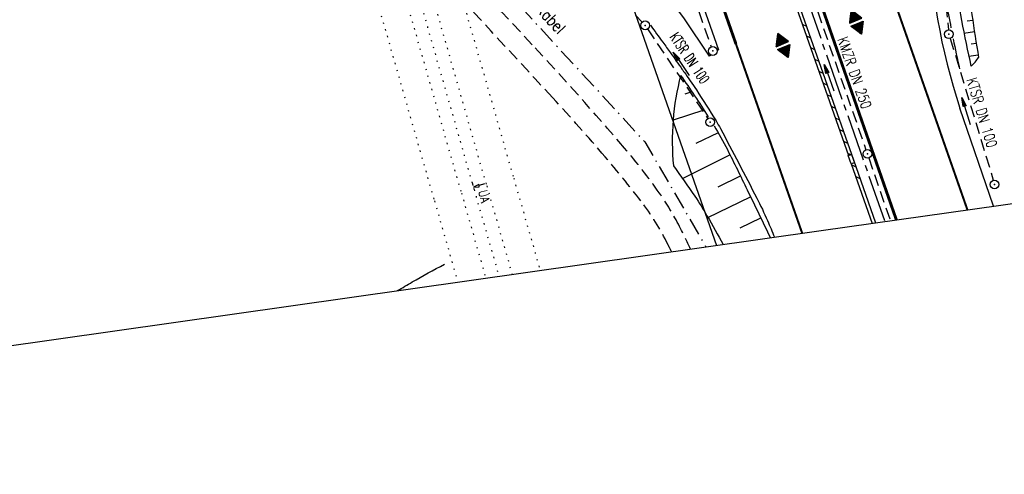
# Model space of a CAD drawing. Extents: x 446577 to 447216, y 443659 to 444842.
# Tile 3 of 177: x 446894 to 447062, y 443659 to 443737. Entities that reach past the tile are written whole.
import ezdxf
from ezdxf.enums import TextEntityAlignment as Align

# ---------------------------------------------------------------- set-up
doc = ezdxf.new("R2010")
doc.units = 0
doc.header["$LTSCALE"] = 2
doc.header["$MEASUREMENT"] = 0
for name, pattern in [('ACAD_ISO10W100W', [0.5, 0.25, -0.25]), ('ACHSE', [5.5, 4, -0.5, 0.5, -0.5]), ('AUSGEZOGEN', [0]), ('BAB-FM2', [2.6, 1.5, -0.5, 0.1, -0.5]), ('EINAUSFÄDELUNG', [3.5, 2.5, -1]), ('GESTRICH-X2', [1.5, 1, -0.5]), ('PUNKTX2_STR', [0.6, 0.1, -0.5])]:
    doc.linetypes.add(name, pattern=pattern)
doc.layers.get('0').update_dxf_attribs({"linetype": 'AUSGEZOGEN'})
for name, color, linetype in [('205-GRENZL-BAB', 7, 'AUSGEZOGEN'), ('ACHSETOP', 250, 'ACHSE'), ('BAB_FM', 5, 'BAB-FM2'), ('Bahnachse', 7, 'CONTINUOUS'), ('BOESCHG', 250, 'AUSGEZOGEN'), ('DB-Bahnachse', 7, 'CONTINUOUS'), ('DB-Gleisachsen', 7, 'CONTINUOUS'), ('DB-Ingenieurbauwerke', 15, 'CONTINUOUS'), ('EINAUSF', 250, 'EINAUSFÄDELUNG'), ('FBRTOP', 250, 'AUSGEZOGEN'), ('GEF', 1, 'AUSGEZOGEN'), ('Gleisachsen', 7, 'CONTINUOUS'), ('Ingenieurbauwerke', 15, 'CONTINUOUS'), ('KANAL', 7, 'GESTRICH-X2'), ('MULDE', 250, 'AUSGEZOGEN'), ('neu', 7, 'CONTINUOUS'), ('PFEIL', 7, 'CONTINUOUS'), ('Planeinteilung', 250, 'CONTINUOUS'), ('SCHLITZRINNE', 200, 'AUSGEZOGEN'), ('SCHSYMBOL', 200, 'AUSGEZOGEN'), ('STRASSE', 250, 'AUSGEZOGEN'), ('TEXTO', 4, 'CONTINUOUS'), ('WEG', 250, 'GESTRICH-X2')]:
    doc.layers.add(name, color=color, linetype=linetype)
doc.styles.add('12', font='arial.ttf', dxfattribs={"width": 0.8, "height": 1})
doc.styles.add('ROMANS', font='romans.shx', dxfattribs={"width": 0.8})

# ---------------------------------------------------------------- blocks, each defined once
blk = doc.blocks.new('GST')
at = {"color": 0}
blk.add_circle((0, 0), 0.75, dxfattribs=at)
blk.add_point((0, 0), dxfattribs=at)
blk = doc.blocks.new('10')
blk.add_blockref('GST', (0, 0))
blk = doc.blocks.new('*X31')
at = {"color": 0}
for p, q in [((377.72, 182.07), (378.03, 182.38)), ((377.73, 182.09), (378.02, 182.38)), ((377.74, 182.11), (378.02, 182.39)), ((377.75, 182.13), (378.02, 182.39)), ((377.76, 182.15), (378.01, 182.4)), ((377.78, 182.17), (378.01, 182.41)), ((377.79, 182.19), (378.01, 182.41)), ((377.8, 182.21), (378, 182.42)), ((377.81, 182.24), (378, 182.42)), ((377.82, 182.26), (378, 182.43)), ((377.84, 182.28), (377.99, 182.43)), ((377.85, 182.3), (377.99, 182.44)), ((377.86, 182.32), (377.99, 182.44)), ((377.87, 182.34), (377.98, 182.45)), ((377.89, 182.36), (377.98, 182.46)), ((377.9, 182.38), (377.98, 182.46)), ((377.91, 182.4), (377.97, 182.47)), ((377.92, 182.42), (377.97, 182.47)), ((377.93, 182.44), (377.97, 182.48)), ((377.95, 182.47), (377.96, 182.48)), ((377.11, 181.02), (378.19, 182.1)), ((377.11, 180.99), (378.2, 182.08)), ((377.12, 181.04), (378.18, 182.1)), ((377.12, 180.99), (378.2, 182.08)), ((377.12, 180.99), (378.2, 182.07)), ((377.13, 180.99), (378.21, 182.06)), ((377.14, 181.06), (378.18, 182.11)), ((377.14, 180.99), (378.21, 182.06)), ((377.15, 181.09), (378.18, 182.11)), ((377.15, 180.99), (378.21, 182.05)), ((377.16, 181.11), (378.17, 182.12)), ((377.16, 180.99), (378.22, 182.05)), ((377.17, 181.13), (378.17, 182.13)), ((377.17, 180.99), (378.22, 182.04)), ((377.18, 181.15), (378.17, 182.13)), ((377.18, 180.99), (378.22, 182.04)), ((377.19, 180.99), (378.23, 182.03)), ((377.2, 181.17), (378.16, 182.14)), ((377.2, 180.99), (378.23, 182.02)), ((377.2, 180.99), (378.23, 182.02)), ((377.21, 181.19), (378.16, 182.14)), ((377.21, 180.99), (378.24, 182.01)), ((377.22, 181.21), (378.16, 182.15)), ((377.22, 180.99), (378.24, 182.01)), ((377.23, 181.23), (378.15, 182.15)), ((377.23, 180.99), (378.24, 182)), ((377.24, 180.99), (378.25, 182)), ((377.25, 181.25), (378.15, 182.16)), ((377.25, 180.99), (378.25, 181.99)), ((377.26, 181.27), (378.15, 182.16)), ((377.26, 180.99), (378.25, 181.99)), ((377.27, 181.29), (378.14, 182.17)), ((377.27, 180.99), (378.25, 181.98)), ((377.27, 180.99), (378.26, 181.97)), ((377.28, 181.32), (378.14, 182.18)), ((377.28, 180.99), (378.26, 181.97)), ((377.29, 181.34), (378.14, 182.18)), ((377.29, 180.99), (378.26, 181.96)), ((377.3, 180.99), (378.27, 181.96)), ((377.31, 181.36), (378.14, 182.19)), ((377.31, 180.99), (378.27, 181.95)), ((377.32, 181.38), (378.13, 182.19)), ((377.32, 180.99), (378.27, 181.95)), ((377.33, 181.4), (378.13, 182.2)), ((377.33, 180.99), (378.28, 181.94)), ((377.34, 181.42), (378.13, 182.2)), ((377.34, 180.99), (378.28, 181.93)), ((377.35, 181.44), (378.12, 182.21)), ((377.35, 180.99), (378.28, 181.93)), ((377.35, 180.99), (378.29, 181.92)), ((377.36, 180.99), (378.29, 181.92)), ((377.37, 181.46), (378.12, 182.22)), ((377.37, 180.99), (378.29, 181.91)), ((377.38, 181.48), (378.12, 182.22)), ((377.38, 180.99), (378.3, 181.91)), ((377.39, 181.5), (378.11, 182.23)), ((377.39, 180.99), (378.3, 181.9)), ((377.4, 181.52), (378.11, 182.23)), ((377.4, 180.99), (378.3, 181.9)), ((377.41, 181.55), (378.11, 182.24)), ((377.41, 180.99), (378.31, 181.89)), ((377.42, 180.99), (378.31, 181.88)), ((377.43, 181.57), (378.1, 182.24)), ((377.43, 180.99), (378.31, 181.88)), ((377.43, 180.99), (378.32, 181.87)), ((377.44, 181.59), (378.1, 182.25)), ((377.44, 180.99), (378.32, 181.87)), ((377.45, 181.61), (378.1, 182.25)), ((377.45, 180.99), (378.32, 181.86)), ((377.46, 181.63), (378.09, 182.26)), ((377.46, 180.99), (378.33, 181.86)), ((377.47, 181.65), (378.09, 182.27)), ((377.47, 180.99), (378.33, 181.85)), ((377.48, 180.99), (378.33, 181.85)), ((377.49, 181.67), (378.09, 182.27)), ((377.49, 180.99), (378.34, 181.84)), ((377.5, 181.69), (378.08, 182.28)), ((377.5, 180.99), (378.34, 181.83)), ((377.5, 180.99), (378.34, 181.83)), ((377.51, 181.71), (378.08, 182.28)), ((377.51, 180.99), (378.35, 181.82)), ((377.52, 181.73), (378.08, 182.29)), ((377.52, 180.99), (378.35, 181.82)), ((377.53, 181.75), (378.07, 182.29)), ((377.53, 180.99), (378.35, 181.81)), ((377.54, 180.99), (378.36, 181.81)), ((377.55, 181.78), (378.07, 182.3)), ((377.55, 180.99), (378.36, 181.8)), ((377.56, 181.8), (378.07, 182.3)), ((377.56, 180.99), (378.36, 181.79)), ((377.57, 181.82), (378.06, 182.31)), ((377.57, 180.99), (378.36, 181.79)), ((377.58, 181.84), (378.06, 182.32)), ((377.58, 180.99), (378.37, 181.78)), ((377.58, 180.99), (378.37, 181.78)), ((377.59, 180.99), (378.37, 181.77)), ((377.6, 181.86), (378.06, 182.32)), ((377.6, 180.99), (378.38, 181.77)), ((377.61, 181.88), (378.05, 182.33)), ((377.61, 180.99), (378.38, 181.76)), ((377.62, 181.9), (378.05, 182.33)), ((377.62, 180.99), (378.38, 181.76)), ((377.63, 181.92), (378.05, 182.34)), ((377.63, 180.99), (378.39, 181.75)), ((377.64, 181.94), (378.04, 182.34)), ((377.64, 180.99), (378.39, 181.74)), ((377.65, 180.99), (378.39, 181.74)), ((377.65, 180.99), (378.4, 181.73)), ((377.66, 181.96), (378.04, 182.35)), ((377.66, 180.99), (378.4, 181.73)), ((377.67, 181.98), (378.04, 182.36)), ((377.67, 180.99), (378.4, 181.72)), ((377.68, 182.01), (378.03, 182.36)), ((377.68, 180.99), (378.41, 181.72)), ((377.69, 182.03), (378.03, 182.37)), ((377.69, 180.99), (378.41, 181.71)), ((377.7, 182.05), (378.03, 182.37)), ((377.7, 180.99), (378.41, 181.71)), ((377.71, 180.99), (378.42, 181.7)), ((377.72, 180.99), (378.42, 181.69)), ((377.73, 180.99), (378.42, 181.69)), ((377.73, 180.99), (378.43, 181.68)), ((377.74, 180.99), (378.43, 181.68)), ((377.75, 180.99), (378.43, 181.67)), ((377.76, 180.99), (378.44, 181.67)), ((377.77, 180.99), (378.44, 181.66)), ((377.78, 180.99), (378.44, 181.65)), ((377.79, 180.99), (378.45, 181.65)), ((377.8, 180.99), (378.45, 181.64)), ((377.81, 180.99), (378.45, 181.64)), ((377.81, 180.99), (378.46, 181.63)), ((377.82, 180.99), (378.46, 181.63)), ((377.83, 180.99), (378.46, 181.62)), ((377.84, 180.99), (378.47, 181.62)), ((377.85, 180.99), (378.47, 181.61)), ((377.86, 180.99), (378.47, 181.6)), ((377.87, 180.99), (378.47, 181.6)), ((377.88, 180.99), (378.48, 181.59)), ((377.88, 180.99), (378.48, 181.59)), ((377.89, 180.99), (378.48, 181.58)), ((377.9, 180.99), (378.49, 181.58)), ((377.91, 180.99), (378.49, 181.57)), ((377.92, 180.99), (378.49, 181.57)), ((377.93, 180.99), (378.5, 181.56)), ((377.94, 180.99), (378.5, 181.55)), ((377.95, 180.99), (378.5, 181.55)), ((377.96, 180.99), (378.51, 181.54)), ((377.96, 180.99), (378.51, 181.54)), ((377.97, 180.99), (378.51, 181.53)), ((377.98, 180.99), (378.52, 181.53)), ((377.99, 180.99), (378.52, 181.52)), ((378, 180.99), (378.52, 181.51)), ((378.01, 180.99), (378.53, 181.51)), ((378.02, 180.99), (378.53, 181.5)), ((378.03, 180.99), (378.53, 181.5)), ((378.03, 180.99), (378.54, 181.49)), ((378.04, 180.99), (378.54, 181.49)), ((378.05, 180.99), (378.54, 181.48)), ((378.06, 180.99), (378.55, 181.48)), ((378.07, 180.99), (378.55, 181.47)), ((378.08, 180.99), (378.55, 181.46)), ((378.09, 180.99), (378.56, 181.46)), ((378.1, 180.99), (378.56, 181.45)), ((378.11, 180.99), (378.56, 181.45)), ((378.11, 180.99), (378.57, 181.44)), ((378.12, 180.99), (378.57, 181.44)), ((378.13, 180.99), (378.57, 181.43)), ((378.14, 180.99), (378.58, 181.42)), ((378.15, 180.99), (378.58, 181.42)), ((378.16, 180.99), (378.58, 181.41)), ((378.17, 180.99), (378.58, 181.41)), ((378.18, 180.99), (378.59, 181.4)), ((378.19, 180.99), (378.59, 181.4)), ((378.19, 180.99), (378.59, 181.39)), ((378.2, 180.99), (378.6, 181.39)), ((378.21, 180.99), (378.6, 181.38)), ((378.22, 180.99), (378.6, 181.37)), ((378.23, 180.99), (378.61, 181.37)), ((378.24, 180.99), (378.61, 181.36)), ((378.25, 180.99), (378.61, 181.36)), ((378.26, 180.99), (378.62, 181.35)), ((378.26, 180.99), (378.62, 181.35)), ((378.27, 180.99), (378.62, 181.34)), ((378.28, 180.99), (378.63, 181.34)), ((378.29, 180.99), (378.63, 181.33)), ((378.3, 180.99), (378.63, 181.32)), ((378.31, 180.99), (378.64, 181.32)), ((378.32, 180.99), (378.64, 181.31)), ((378.33, 180.99), (378.64, 181.31)), ((378.34, 180.99), (378.65, 181.3)), ((378.34, 180.99), (378.65, 181.3)), ((378.35, 180.99), (378.65, 181.29)), ((378.36, 180.99), (378.66, 181.28)), ((378.37, 180.99), (378.66, 181.28)), ((378.38, 180.99), (378.66, 181.27)), ((378.39, 180.99), (378.67, 181.27)), ((378.4, 180.99), (378.67, 181.26)), ((378.41, 180.99), (378.67, 181.26)), ((378.42, 180.99), (378.68, 181.25)), ((378.42, 180.99), (378.68, 181.25)), ((378.43, 180.99), (378.68, 181.24)), ((378.44, 180.99), (378.69, 181.23)), ((378.45, 180.99), (378.69, 181.23)), ((378.46, 180.99), (378.69, 181.22)), ((378.47, 180.99), (378.69, 181.22)), ((378.48, 180.99), (378.7, 181.21)), ((378.49, 180.99), (378.7, 181.21)), ((378.49, 180.99), (378.7, 181.2)), ((378.5, 180.99), (378.71, 181.2)), ((378.51, 180.99), (378.71, 181.19)), ((378.52, 180.99), (378.71, 181.18)), ((378.53, 180.99), (378.72, 181.18)), ((378.54, 180.99), (378.72, 181.17)), ((378.55, 180.99), (378.72, 181.17)), ((378.56, 180.99), (378.73, 181.16)), ((378.57, 180.99), (378.73, 181.16)), ((378.57, 180.99), (378.73, 181.15)), ((378.58, 180.99), (378.74, 181.14)), ((378.59, 180.99), (378.74, 181.14)), ((378.6, 180.99), (378.74, 181.13)), ((378.61, 180.99), (378.75, 181.13)), ((378.62, 180.99), (378.75, 181.12)), ((378.63, 180.99), (378.75, 181.12)), ((378.64, 180.99), (378.76, 181.11)), ((378.64, 180.99), (378.76, 181.11)), ((378.65, 180.99), (378.76, 181.1)), ((378.66, 180.99), (378.77, 181.09)), ((378.67, 180.99), (378.77, 181.09)), ((377.1, 180.56), (377.12, 180.58)), ((377.1, 180.57), (377.11, 180.58)), ((377.11, 180.55), (377.14, 180.58)), ((377.11, 180.55), (377.13, 180.58)), ((377.11, 180.56), (377.13, 180.58)), ((377.12, 180.53), (377.17, 180.58)), ((377.12, 180.53), (377.16, 180.58)), ((377.12, 180.54), (377.15, 180.58)), ((377.13, 180.51), (377.21, 180.58)), ((377.13, 180.51), (377.2, 180.58)), ((377.13, 180.52), (377.19, 180.58)), ((377.13, 180.52), (377.18, 180.58)), ((377.14, 180.49), (377.23, 180.58)), ((377.14, 180.49), (377.22, 180.58)), ((377.14, 180.5), (377.21, 180.58)), ((377.15, 180.47), (377.26, 180.58)), ((377.15, 180.48), (377.25, 180.58)), ((377.15, 180.48), (377.24, 180.58)), ((377.16, 180.46), (377.29, 180.58)), ((377.16, 180.46), (377.28, 180.58)), ((377.16, 180.47), (377.27, 180.58)), ((377.17, 180.44), (377.31, 180.58)), ((377.17, 180.44), (377.3, 180.58)), ((377.17, 180.45), (377.29, 180.58)), ((377.18, 180.42), (377.34, 180.58)), ((377.18, 180.43), (377.33, 180.58)), ((377.18, 180.43), (377.32, 180.58)), ((377.19, 180.41), (377.36, 180.58)), ((377.19, 180.41), (377.36, 180.58)), ((377.19, 180.42), (377.35, 180.58)), ((377.2, 180.39), (377.39, 180.58)), ((377.2, 180.39), (377.38, 180.58)), ((377.2, 180.4), (377.37, 180.58)), ((377.21, 180.37), (377.42, 180.58)), ((377.21, 180.38), (377.41, 180.58)), ((377.21, 180.38), (377.4, 180.58)), ((377.22, 180.35), (377.44, 180.58)), ((377.22, 180.36), (377.44, 180.58)), ((377.22, 180.37), (377.43, 180.58)), ((377.23, 180.34), (377.47, 180.58)), ((377.23, 180.34), (377.46, 180.58)), ((377.23, 180.35), (377.45, 180.58)), ((377.24, 180.32), (377.51, 180.58)), ((377.24, 180.32), (377.5, 180.58)), ((377.24, 180.33), (377.49, 180.58)), ((377.24, 180.33), (377.48, 180.58)), ((377.25, 180.3), (377.53, 180.58)), ((377.25, 180.3), (377.52, 180.58)), ((377.25, 180.31), (377.51, 180.58)), ((377.26, 180.28), (377.56, 180.58)), ((377.26, 180.29), (377.55, 180.58)), ((377.26, 180.29), (377.54, 180.58)), ((377.27, 180.27), (377.59, 180.58)), ((377.27, 180.27), (377.58, 180.58)), ((377.27, 180.28), (377.57, 180.58)), ((377.28, 180.25), (377.61, 180.58)), ((377.28, 180.25), (377.6, 180.58)), ((377.28, 180.26), (377.59, 180.58)), ((377.29, 180.23), (377.64, 180.58)), ((377.29, 180.24), (377.63, 180.58)), ((377.29, 180.24), (377.62, 180.58)), ((377.3, 180.21), (377.67, 180.58)), ((377.3, 180.22), (377.66, 180.58)), ((377.3, 180.23), (377.65, 180.58)), ((377.31, 180.2), (377.69, 180.58)), ((377.31, 180.2), (377.68, 180.58)), ((377.31, 180.21), (377.67, 180.58)), ((377.32, 180.18), (377.72, 180.58)), ((377.32, 180.19), (377.71, 180.58)), ((377.32, 180.19), (377.7, 180.58)), ((377.33, 180.16), (377.74, 180.58)), ((377.33, 180.17), (377.74, 180.58)), ((377.33, 180.18), (377.73, 180.58)), ((377.34, 180.16), (377.75, 180.58)), ((377.34, 180.15), (377.76, 180.58)), ((377.34, 180.15), (377.77, 180.58)), ((377.35, 180.14), (377.78, 180.58)), ((377.35, 180.14), (377.79, 180.58)), ((377.35, 180.13), (377.8, 180.58)), ((377.35, 180.12), (377.81, 180.58)), ((377.36, 180.12), (377.82, 180.58)), ((377.36, 180.11), (377.82, 180.58)), ((377.36, 180.11), (377.83, 180.58)), ((377.37, 180.1), (377.84, 180.58)), ((377.37, 180.1), (377.85, 180.58)), ((377.37, 180.09), (377.86, 180.58)), ((377.38, 180.09), (377.87, 180.58)), ((377.38, 180.08), (377.88, 180.58)), ((377.38, 180.07), (377.89, 180.58)), ((377.39, 180.07), (377.89, 180.58)), ((377.39, 180.06), (377.9, 180.58)), ((377.39, 180.06), (377.91, 180.58)), ((377.4, 180.05), (377.92, 180.58)), ((377.4, 180.05), (377.93, 180.58)), ((377.4, 180.04), (377.94, 180.58)), ((377.41, 180.04), (377.95, 180.58)), ((377.41, 180.03), (377.96, 180.58)), ((377.41, 180.02), (377.97, 180.58)), ((377.42, 180.02), (377.97, 180.58)), ((377.42, 180.01), (377.98, 180.58)), ((377.42, 180.01), (377.99, 180.58)), ((377.43, 180), (378, 180.58)), ((377.43, 180), (378.01, 180.58)), ((377.43, 179.99), (378.02, 180.58)), ((377.44, 179.98), (378.03, 180.58)), ((377.44, 179.98), (378.04, 180.58)), ((377.44, 179.97), (378.05, 180.58)), ((377.45, 179.97), (378.05, 180.58)), ((377.45, 179.96), (378.06, 180.58)), ((377.45, 179.96), (378.07, 180.58)), ((377.46, 179.95), (378.08, 180.58)), ((377.46, 179.95), (378.09, 180.58)), ((377.46, 179.94), (378.1, 180.58)), ((377.46, 179.93), (378.11, 180.58)), ((377.47, 179.93), (378.12, 180.58)), ((377.47, 179.92), (378.12, 180.58)), ((377.47, 179.92), (378.13, 180.58)), ((377.48, 179.91), (378.14, 180.58)), ((377.48, 179.91), (378.15, 180.58)), ((377.48, 179.9), (378.16, 180.58)), ((377.49, 179.9), (378.17, 180.58)), ((377.49, 179.89), (378.18, 180.58)), ((377.49, 179.88), (378.19, 180.58)), ((377.5, 179.88), (378.2, 180.58)), ((377.5, 179.87), (378.2, 180.58)), ((377.5, 179.87), (378.21, 180.58)), ((377.51, 179.86), (378.22, 180.58)), ((377.51, 179.86), (378.23, 180.58)), ((377.51, 179.85), (378.24, 180.58)), ((377.52, 179.84), (378.25, 180.58)), ((377.52, 179.84), (378.26, 180.58)), ((377.52, 179.83), (378.27, 180.58)), ((377.53, 179.83), (378.28, 180.58)), ((377.53, 179.82), (378.28, 180.58)), ((377.53, 179.82), (378.29, 180.58)), ((377.54, 179.81), (378.3, 180.58)), ((377.54, 179.81), (378.31, 180.58)), ((377.54, 179.8), (378.32, 180.58)), ((377.55, 179.79), (378.33, 180.58)), ((377.55, 179.79), (378.34, 180.58)), ((377.55, 179.78), (378.35, 180.58)), ((377.56, 179.78), (378.35, 180.58)), ((377.56, 179.77), (378.36, 180.58)), ((377.56, 179.77), (378.37, 180.58)), ((377.57, 179.76), (378.38, 180.58)), ((377.57, 179.76), (378.39, 180.58)), ((377.57, 179.75), (378.4, 180.58)), ((377.57, 179.74), (378.41, 180.58)), ((377.58, 179.74), (378.42, 180.58)), ((377.58, 179.73), (378.43, 180.58)), ((377.58, 179.73), (378.43, 180.58)), ((377.59, 179.72), (378.44, 180.58)), ((377.59, 179.72), (378.45, 180.58)), ((377.59, 179.71), (378.46, 180.58)), ((377.6, 179.7), (378.47, 180.58)), ((377.6, 179.7), (378.48, 180.58)), ((377.6, 179.69), (378.49, 180.58)), ((377.61, 179.69), (378.5, 180.58)), ((377.61, 179.68), (378.5, 180.58)), ((377.61, 179.68), (378.51, 180.58)), ((377.62, 179.67), (378.52, 180.58)), ((377.62, 179.67), (378.53, 180.58)), ((377.62, 179.66), (378.54, 180.58)), ((377.63, 179.65), (378.55, 180.58)), ((377.63, 179.65), (378.56, 180.58)), ((377.63, 179.64), (378.57, 180.58)), ((377.64, 179.64), (378.58, 180.58)), ((377.64, 179.63), (378.58, 180.58)), ((377.64, 179.63), (378.59, 180.58)), ((377.65, 179.62), (378.6, 180.58)), ((377.65, 179.62), (378.61, 180.58)), ((377.65, 179.61), (378.62, 180.58)), ((377.66, 179.6), (378.63, 180.58)), ((377.66, 179.6), (378.64, 180.58)), ((377.66, 179.59), (378.65, 180.58)), ((377.67, 179.59), (378.66, 180.58)), ((377.67, 179.58), (378.66, 180.58)), ((377.67, 179.58), (378.67, 180.58)), ((377.68, 179.57), (378.68, 180.58)), ((377.68, 179.56), (378.69, 180.58)), ((377.68, 179.56), (378.7, 180.58)), ((377.68, 179.55), (378.71, 180.58)), ((377.69, 179.55), (378.72, 180.58)), ((377.69, 179.54), (378.73, 180.58)), ((377.69, 179.54), (378.73, 180.58)), ((377.7, 179.53), (378.74, 180.58)), ((377.7, 179.53), (378.75, 180.58)), ((377.7, 179.52), (378.76, 180.58)), ((377.71, 179.51), (378.77, 180.58)), ((377.71, 179.51), (378.78, 180.58)), ((377.71, 179.5), (378.79, 180.58)), ((377.72, 179.5), (378.8, 180.58)), ((377.72, 179.49), (378.81, 180.58)), ((377.72, 179.49), (378.81, 180.58)), ((377.73, 179.47), (378.81, 180.54)), ((377.74, 179.46), (378.79, 180.52)), ((377.74, 179.46), (378.78, 180.5)), ((377.74, 179.45), (378.77, 180.48)), ((377.75, 179.45), (378.76, 180.46)), ((377.75, 179.44), (378.75, 180.44)), ((377.75, 179.44), (378.73, 180.42)), ((377.76, 179.43), (378.72, 180.4)), ((377.76, 179.42), (378.71, 180.37)), ((377.76, 179.42), (378.7, 180.35)), ((377.77, 179.41), (378.68, 180.33)), ((377.77, 179.41), (378.67, 180.31)), ((377.77, 179.4), (378.66, 180.29)), ((377.78, 179.4), (378.65, 180.27)), ((377.78, 179.39), (378.64, 180.25)), ((377.78, 179.39), (378.62, 180.23)), ((377.79, 179.38), (378.61, 180.21)), ((377.79, 179.37), (378.6, 180.19)), ((377.79, 179.37), (378.59, 180.17)), ((377.79, 179.36), (378.58, 180.14)), ((377.8, 179.36), (378.56, 180.12)), ((377.8, 179.35), (378.55, 180.1)), ((377.8, 179.35), (378.54, 180.08)), ((377.81, 179.34), (378.53, 180.06)), ((377.81, 179.33), (378.52, 180.04)), ((377.81, 179.33), (378.5, 180.02)), ((377.82, 179.32), (378.49, 180)), ((377.82, 179.32), (378.48, 179.98)), ((377.82, 179.31), (378.47, 179.96)), ((377.83, 179.31), (378.46, 179.94)), ((377.83, 179.3), (378.44, 179.91)), ((377.83, 179.3), (378.43, 179.89)), ((377.84, 179.29), (378.42, 179.87)), ((377.84, 179.28), (378.41, 179.85)), ((377.84, 179.28), (378.4, 179.83)), ((377.85, 179.27), (378.38, 179.81)), ((378.68, 180.99), (378.77, 181.08)), ((378.69, 180.99), (378.78, 181.08)), ((378.7, 180.99), (378.78, 181.07)), ((378.71, 180.99), (378.78, 181.07)), ((378.72, 180.99), (378.79, 181.06)), ((378.72, 180.99), (378.79, 181.06)), ((378.73, 180.99), (378.79, 181.05)), ((378.74, 180.99), (378.8, 181.04)), ((378.75, 180.99), (378.8, 181.04)), ((378.76, 180.99), (378.8, 181.03)), ((378.77, 180.99), (378.8, 181.03)), ((378.78, 180.99), (378.81, 181.02)), ((378.79, 180.99), (378.81, 181.02)), ((378.8, 180.99), (378.81, 181.01)), ((378.8, 180.99), (378.82, 181)), ((378.81, 180.99), (378.82, 181)), ((377.85, 179.27), (378.37, 179.79)), ((377.85, 179.26), (378.36, 179.77)), ((377.86, 179.26), (378.35, 179.75)), ((377.86, 179.25), (378.33, 179.73)), ((377.86, 179.25), (378.32, 179.71)), ((377.87, 179.24), (378.31, 179.68)), ((377.87, 179.23), (378.3, 179.66)), ((377.87, 179.23), (378.29, 179.64)), ((377.88, 179.22), (378.27, 179.62)), ((377.88, 179.22), (378.26, 179.6)), ((377.88, 179.21), (378.25, 179.58)), ((377.89, 179.21), (378.24, 179.56)), ((377.89, 179.2), (378.23, 179.54)), ((377.89, 179.19), (378.21, 179.52)), ((377.89, 179.19), (378.2, 179.5)), ((377.9, 179.18), (378.19, 179.48)), ((377.9, 179.18), (378.18, 179.45)), ((377.9, 179.17), (378.17, 179.43)), ((377.91, 179.17), (378.15, 179.41)), ((377.91, 179.16), (378.14, 179.39)), ((377.91, 179.16), (378.13, 179.37)), ((377.92, 179.15), (378.12, 179.35)), ((377.92, 179.14), (378.11, 179.33)), ((377.92, 179.14), (378.09, 179.31)), ((377.93, 179.13), (378.08, 179.29)), ((377.93, 179.13), (378.07, 179.27)), ((377.93, 179.12), (378.06, 179.25)), ((377.94, 179.12), (378.04, 179.22)), ((377.94, 179.11), (378.03, 179.2)), ((377.94, 179.11), (378.02, 179.18)), ((377.95, 179.1), (378.01, 179.16)), ((377.95, 179.09), (378, 179.14)), ((377.95, 179.09), (377.98, 179.12)), ((377.96, 179.08), (377.97, 179.1))]:
    blk.add_line(p, q, dxfattribs=at)
blk = doc.blocks.new('HOCHP')
for points in [[(-0.01, 2.24), (-1.15, 0.27), (1.12, 0.27)], [(-0.01, -2.24), (-1.15, -0.27), (1.12, -0.27)]]:
    blk.add_lwpolyline(points, close=True)
at = {"xscale": 1.311372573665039, "yscale": 1.311372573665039, "zscale": 1.311372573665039}
blk.add_blockref('*X31', (-495.66, -237.08), dxfattribs=at)
blk = doc.blocks.new('1135420')
for p, q in [((1135, 297), (1135, 420)), ((1135, 0), (1135, 297))]:
    blk.add_line(p, q)
blk = doc.blocks.new('PFEIL2')
at = {"color": 0}
for p, q in [((0.88, 0), (-2.4, -0.01)), ((0.88, -0.27), (0.88, 0.28)), ((0.88, 0.28), (2.43, 0.01)), ((0.91, 0.27), (0.88, 0.26)), ((0.97, 0.26), (0.88, 0.25)), ((1.02, 0.25), (0.88, 0.23)), ((1.07, 0.24), (0.88, 0.21)), ((1.13, 0.23), (0.88, 0.19)), ((1.18, 0.22), (0.88, 0.17)), ((1.24, 0.21), (0.88, 0.15)), ((1.29, 0.21), (0.88, 0.14)), ((1.34, 0.2), (0.88, 0.12)), ((1.4, 0.19), (0.88, 0.1)), ((1.45, 0.18), (0.88, 0.08)), ((1.51, 0.17), (0.88, 0.06)), ((1.56, 0.16), (0.88, 0.04)), ((1.61, 0.15), (0.88, 0.02)), ((1.67, 0.14), (0.88, 0.01)), ((1.72, 0.13), (0.88, -0.01)), ((1.78, 0.12), (0.88, -0.03)), ((1.83, 0.11), (0.88, -0.05)), ((1.88, 0.1), (0.88, -0.07)), ((1.94, 0.09), (0.88, -0.09)), ((2.05, 0.08), (0.88, -0.12)), ((1.99, 0.08), (0.88, -0.11)), ((2.1, 0.07), (0.88, -0.14)), ((2.15, 0.06), (0.88, -0.16)), ((2.21, 0.05), (0.88, -0.18)), ((2.26, 0.04), (0.88, -0.2)), ((2.32, 0.03), (0.88, -0.22)), ((2.37, 0.02), (0.88, -0.23)), ((2.42, 0.01), (0.88, -0.25)), ((2.43, 0.01), (0.88, -0.27))]:
    blk.add_line(p, q, dxfattribs=at)

msp = doc.modelspace()

# ---------------------------------------------------------------- linework, layer by layer
at = {"layer": '205-GRENZL-BAB', "flags": 128}
msp.add_lwpolyline([(446938.81, 443909.08), (447012.71, 443698.29)], dxfattribs=at)
at = {"layer": 'ACHSETOP', "color": 0}
msp.add_lwpolyline([(446863.42, 444276.93), (446868.27, 444252.41), (446873.43, 444227.95), (446878.89, 444203.55), (446884.66, 444179.22), (446890.73, 444154.97), (446897.1, 444130.8), (446903.78, 444106.71), (446910.77, 444082.7), (446918.05, 444058.79), (446925.63, 444034.97), (446933.51, 444011.24), (446939.85, 443992.83), (446941.67, 443987.61), (446949.93, 443964.02), (446958.19, 443940.42), (446966.45, 443916.82), (446974.71, 443893.22), (446999.48, 443822.43), (447024.26, 443751.65), (447041.5, 443702.37)], dxfattribs=at)
at = {"layer": 'BAB_FM', "flags": 128}
msp.add_lwpolyline([(446907.74, 443871.62, 0.029826), (446920.78, 443849.82, -0.026843), (446940.01, 443814.42), (446940.65, 443813.13, 0.040013), (446962.99, 443779.49), (446965.14, 443775.2, -0.343593), (446964.35, 443771.56), (446956.98, 443765.54, 0.398511), (446956.83, 443763.36), (446978.31, 443740.08), (447000.47, 443715.99), (447010.9, 443698.04)], format="xyb", dxfattribs=at)
at = {"layer": 'Bahnachse', "color": 7, "linetype": 'PUNKTX2_STR'}
for p, q in [((446951.03, 443778.4), (446970.88, 443709.04)), ((446971.24, 443707.85), (446975.5, 443693.02))]:
    msp.add_line(p, q, dxfattribs=at)
at = {"layer": 'BOESCHG'}
for p, q in [((447055.6, 443736.7), (447056.54, 443736.84)), ((447055.04, 443734.59), (447056.84, 443734.86)), ((447056.29, 443732.75), (447057.14, 443732.89)), ((447055.86, 443730.65), (447057.47, 443730.91)), ((447008.5, 443724.58), (447007.31, 443724.14)), ((447008.83, 443724.08), (447008.83, 443724.08)), ((447010.57, 443721.45), (447005.27, 443719.69)), ((447011.03, 443720.74), (447011.03, 443720.74)), ((447013.01, 443717.55), (447009.19, 443715.73)), ((447013.14, 443717.34), (447013.14, 443717.34)), ((447006.91, 443709.75), (447015.01, 443713.8)), ((447012.98, 443708.34), (447016.79, 443710.22)), ((447011.24, 443703.09), (447018.54, 443706.63)), ((447016.74, 443701.32), (447020.28, 443703.02))]:
    msp.add_line(p, q, dxfattribs=at)
for points in [[(447057.58, 443883.4, 0.001135), (447057.98, 443879.12, 0.002966), (447058.14, 443877.48, 0.040248), (447060.56, 443864.72, -0.061358), (447061.79, 443856.27, -0.019821), (447061.73, 443852.47, -0.005211), (447060.76, 443838.08, -0.014895), (447057.64, 443809.15, 0.017804), (447055.17, 443784.94, 0.015344), (447054.92, 443777.95, 0.004096), (447055.02, 443751.75, 0.026542), (447055.45, 443745.07, 0.012024), (447057.54, 443730.45)], [(447006.57, 443727.38, -0.01054), (447011.3, 443720.31, -0.024038)], [(447012.29, 443718.75, -0.022047), (447014.57, 443714.68, -0.003314), (447017.96, 443707.82, -0.002027), (447021.92, 443699.6, -0.025921)], [(447005.34, 443711.91, -0.010927), (447009.01, 443706.7, -0.017742), (447011.08, 443703.37, -0.00283), (447013.86, 443698.46, -0.016223)], [(446958.17, 443690.56, -0.005868), (446960.68, 443692.04, -0.006165), (446966.16, 443695.09)]]:
    msp.add_lwpolyline(points, format="xyb", dxfattribs=at)
for centre, radius, start, end in [((447051.31, 443734.46), 7.41, 311.7301, 327.2334), ((447049.33, 443716.2), 44.19, 165.3521, 185.5799)]:
    msp.add_arc(centre, radius, start, end, dxfattribs=at)
at = {"layer": 'DB-Bahnachse', "linetype": 'ACAD_ISO10W100W'}
msp.add_line((446970.89, 443709.05), (446971.24, 443707.85), dxfattribs=at)
at = {"layer": 'DB-Bahnachse', "linetype": 'Continuous'}
for p, q in [((446972.03, 443708.73), (446971.13, 443708.26)), ((446972.09, 443708.53), (446972.03, 443708.73)), ((446973.05, 443708.81), (446972.09, 443708.53)), ((446971.13, 443708.26), (446972.14, 443708.34)), ((446972.14, 443708.34), (446972.09, 443708.53))]:
    msp.add_line(p, q, dxfattribs=at)
at = {"layer": 'DB-Bahnachse', "linetype": 'PUNKTX2_STR'}
msp.add_line((446971.24, 443707.85), (446975.5, 443693.02), dxfattribs=at)
at = {"layer": 'DB-Gleisachsen', "linetype": 'PUNKTX2_STR'}
for p, q in [((446969.08, 443707.23), (446973.25, 443692.7)), ((446973.41, 443708.47), (446977.75, 443693.34))]:
    msp.add_line(p, q, dxfattribs=at)
at = {"layer": 'DB-Ingenieurbauwerke', "linetype": 'PUNKTX2_STR'}
for p, q in [((446978.02, 443709.79), (446982.55, 443694.02)), ((446964.47, 443705.9), (446968.46, 443692.02))]:
    msp.add_line(p, q, dxfattribs=at)
at = {"layer": 'EINAUSF', "color": 0, "const_width": 0.35}
for points in [[(447039.08, 443751.67, -0.000002), (447049.86, 443720.88, 0.000001), (447055.63, 443704.38, 0.000002)], [(447016.03, 443732.77, -0.000002), (447023.43, 443711.63, 0.000001), (447027.37, 443700.37, 0.000002)]]:
    msp.add_lwpolyline(points, format="xyb", dxfattribs=at)
at = {"layer": 'FBRTOP', "color": 0, "const_width": 0.5}
for points in [[(446936.72, 443959.39, -0.000007), (446940.85, 443947.59, 0.000013), (446944.98, 443935.79, 0.000013), (446949.11, 443924, -0.000019), (446953.24, 443912.2, -0.000006), (446957.36, 443900.4, 0.000004), (446961.49, 443888.6, 0.000002), (446973.88, 443853.21, 0.000002), (446986.27, 443817.81, 0.000004), (446998.66, 443782.42, -0.000006), (447011.04, 443747.02, -0.000001), (447016.03, 443732.77, 0.000003)], [(446963.15, 443968.64, -0.000007), (446967.28, 443956.84, 0.000013), (446971.41, 443945.04, 0.000013), (446975.53, 443933.24, -0.000019), (446979.66, 443921.45, -0.000006), (446983.79, 443909.65, 0.000004), (446987.92, 443897.85, 0.000002), (447000.31, 443862.45, 0.000002), (447012.7, 443827.06, 0.000004), (447025.09, 443791.67, -0.000006), (447037.47, 443756.27, 0), (447039.08, 443751.67, 0.000003)], [(446954.89, 443992.23, 0.000003), (446959.02, 443980.44, -0.000018)], [(446928.46, 443982.99, 0.000003), (446932.59, 443971.19, -0.000018)], [(446975.67, 443896.34, -0.000082), (446985.55, 443868.17, -0.00001), (446990.14, 443855.06, -0.000011), (446994.25, 443843.33, -0.000533), (447001.75, 443821.84, 0.000455), (447010.52, 443796.7, 0.000701), (447018.51, 443773.96, -0.000624), (447027.49, 443748.42, -0.000234), (447028.93, 443744.32, 0.000022), (447043.48, 443702.65, 0.000434)]]:
    msp.add_lwpolyline(points, format="xyb", dxfattribs=at)
at = {"layer": 'FBRTOP', "color": 0, "flags": 128}
msp.add_lwpolyline([(446971.22, 443851.09), (446976.34, 443836.55), (446984.57, 443813.11), (446992.78, 443789.74), (447001.12, 443765.64), (447009.39, 443742.17), (447013.05, 443731.73)], dxfattribs=at)
at = {"layer": 'FBRTOP'}
msp.add_lwpolyline([(447001.41, 443735.96, -0.000954), (447003.53, 443733.03, -0.001574), (447004.82, 443731.25, -0.000045), (447006.85, 443728.4, -0.000285), (447007.17, 443727.95, -0.009992), (447009.26, 443724.89, -0.005894), (447012.63, 443719.6, -0.017241), (447013.39, 443718.27, -0.001966), (447019.6, 443706.4, -0.018115), (447021.43, 443702.53, -0.003372), (447022.63, 443699.7)], format="xyb", dxfattribs=at)
at = {"layer": 'Gleisachsen', "color": 7, "linetype": 'PUNKTX2_STR'}
for p, q in [((446943.48, 443796.58), (446969.06, 443707.22)), ((446947.81, 443797.82), (446973.38, 443708.46)), ((446969.08, 443707.23), (446973.25, 443692.7)), ((446973.41, 443708.47), (446977.75, 443693.34))]:
    msp.add_line(p, q, dxfattribs=at)
at = {"layer": 'Ingenieurbauwerke', "color": 7, "linetype": 'PUNKTX2_STR'}
for p, q in [((446952.42, 443799.14), (446978, 443709.79)), ((446938.87, 443795.26), (446964.44, 443705.89)), ((446978.02, 443709.79), (446982.55, 443694.02)), ((446964.47, 443705.9), (446968.46, 443692.02))]:
    msp.add_line(p, q, dxfattribs=at)
at = {"layer": 'KANAL'}
for p, q in [((447002.63, 443758.06), (447011.81, 443732.25)), ((447050, 443757.22), (447052.38, 443735.16)), ((446982.62, 443755.34), (447000, 443736.47)), ((447029.03, 443741.06), (447038.28, 443714.66)), ((447000.91, 443735.31), (447011.22, 443720)), ((447052.69, 443733.69), (447060.06, 443709.44)), ((447038.75, 443713.25), (447042.45, 443702.51))]:
    msp.add_line(p, q, dxfattribs=at)
at = {"layer": 'MULDE', "flags": 128}
msp.add_lwpolyline([(447058.18, 443857.12, -0.008107), (447058.53, 443842.29, -0.022848), (447058.32, 443836.95, -0.015678), (447054.73, 443805.91, 0.023631), (447052.69, 443785.42, 0.012337), (447052.43, 443775.74, 0.005092), (447052.6, 443752.17, 0.034346), (447053.25, 443744.66, 0.016394), (447056.24, 443728.93, 0.016394)], format="xyb", dxfattribs=at)
at = {"layer": 'MULDE'}
for points in [[(447050.53, 443757.06, 0.001063), (447050.6, 443752.14, 0.034346), (447051.28, 443744.35, 0.009115), (447052.82, 443735.51, 0.016394)], [(447053.2, 443733.6, 0.005298), (447054.29, 443728.49, 0.016394)]]:
    msp.add_lwpolyline(points, format="xyb", dxfattribs=at)
at = {"layer": 'SCHLITZRINNE'}
for p, q in [((447027.39, 443736.13), (447028.1, 443735.79)), ((447028.09, 443734.13), (447028.8, 443733.79)), ((447028.8, 443732.12), (447029.5, 443731.78)), ((447029.5, 443730.12), (447030.2, 443729.78)), ((447030.2, 443728.12), (447030.91, 443727.78)), ((447030.91, 443726.11), (447031.61, 443725.77)), ((447031.61, 443724.11), (447032.31, 443723.77)), ((447032.31, 443722.11), (447033.02, 443721.77)), ((447033.01, 443720.1), (447033.72, 443719.77)), ((447033.72, 443718.1), (447034.42, 443717.76)), ((447034.42, 443716.1), (447035.12, 443715.76)), ((447035.12, 443714.1), (447035.68, 443713.83)), ((447035.83, 443712.09), (447036.53, 443711.75)), ((447036.53, 443710.09), (447037.23, 443709.75))]:
    msp.add_line(p, q, dxfattribs=at)
at = {"layer": 'SCHLITZRINNE', "flags": 128}
for points in [[(447016.46, 443769.02), (447026.4, 443740.62), (447036.12, 443712.92), (447039.89, 443702.15)], [(447026.01, 443740.07), (447035.27, 443713.68)], [(447035.76, 443712.26), (447039.36, 443702.07)]]:
    msp.add_lwpolyline(points, dxfattribs=at)
at = {"layer": 'SCHSYMBOL'}
msp.add_lwpolyline([(447035.79, 443713.86), (447036.29, 443712.44), (447035.74, 443712.25), (447035.24, 443713.67)], close=True, dxfattribs=at)
at = {"layer": 'STRASSE'}
msp.add_line((447060.08, 443705.01), (447054.36, 443721.76), dxfattribs=at)
for points in [[(446994.84, 443941.6, -0.000001), (446989.04, 443958.2, -0.000032)], [(447068.93, 443945.91, 0.000002), (447074.53, 443910.77, 0.000014), (447075.33, 443905.69, 0.000003), (447075.58, 443904.16, 0.000002), (447075.88, 443902.26, 0.000405)], [(447057.96, 443995.78, 0.000007), (447066.42, 443943.31, -0.000072)]]:
    msp.add_lwpolyline(points, format="xyb", dxfattribs=at)
for points in [[(447011.87, 443730.91), (447011.5, 443730.65), (447007.14, 443737.2), (447000.36, 443746.27), (446988.33, 443760.6), (446983.05, 443768.58), (446979.44, 443776.44)], [(447013.05, 443731.73), (447012.79, 443731.55)]]:
    msp.add_lwpolyline(points, dxfattribs=at)
msp.add_arc((447159.46, 443756.37), 110.65, 181.9765, 198.2235, dxfattribs=at)
at = {"layer": 'WEG'}
for points in [[(447008.28, 443697.67, 0.008304), (447006.38, 443701.54, 0.034412), (447002.92, 443707.27, 0.024481), (446996.98, 443714.94, 0.010018), (446981.2, 443732.61, 0.000195), (446953.17, 443762.73, 0.000666), (446944.96, 443771.52, 0.000046), (446941.06, 443775.69, 0.000009), (446922.08, 443795.95, 0.001109), (446881.76, 443838.8, 0.00487), (446872.46, 443848.45, 0.033993), (446870.18, 443850.49, 0.027932), (446867.11, 443852.59, 0.056779), (446865.13, 443853.51, 0.044375), (446862.42, 443854.15, 0.066457), (446859.15, 443854.18, 0.07715), (446856.43, 443853.41, 0.026945), (446855.34, 443852.83, 0.005039), (446849.71, 443849.39, 0.024312), (446844.16, 443845.52, 0.01939), (446837.64, 443840.09)], [(446839.5, 443837.19, -0.024299), (446846.09, 443843.08, -0.028596), (446852.18, 443847.47, -0.002657), (446855.65, 443849.64, -0.018724), (446856.15, 443849.93, -0.064132), (446858.23, 443850.7, -0.052142), (446860.94, 443851.03, -0.051497), (446862.98, 443850.85, -0.064077), (446864.54, 443850.34, -0.046861), (446866.85, 443848.96, -0.040142), (446869.22, 443846.9, -0.010587), (446882.06, 443833.31, 0.005484), (446906.57, 443806.81, 0.000342), (446936.11, 443775.61, -0.000702), (446950.47, 443760.42, -0.001926), (446960.59, 443749.59, -0.000804), (446984.71, 443723.52, -0.009458), (446993.66, 443713.45, -0.013174), (446999.75, 443705.93, -0.048866), (447004.43, 443698.41, -0.003155), (447005.02, 443697.2, -0.007405)]]:
    msp.add_lwpolyline(points, format="xyb", dxfattribs=at)

# ---------------------------------------------------------------- block references
at = {"layer": 'GEF'}
for p, rotation in [((447036.65, 443736.48), 22.80135512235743), ((447024.1, 443732.48), 22.80135512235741)]:
    msp.add_blockref('HOCHP', p, dxfattribs=dict(at, rotation=rotation))
at = {"layer": 'PFEIL'}
for p, rotation in [((447006.68, 443729.34), 123.8940000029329), ((447031.96, 443726.97), 109.2615999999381), ((447055.41, 443721.27), 106.9108000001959)]:
    msp.add_blockref('PFEIL2', p, dxfattribs=dict(at, rotation=rotation))
at = {"layer": 'Planeinteilung', "linetype": 'Continuous', "rotation": 278.0670990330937}
msp.add_blockref('1135420', (446577.28, 444782.92), dxfattribs=at)
at = {"layer": 'SCHSYMBOL'}
for name, p, rotation in [('10', (447000.5, 443735.93), 289.2892), ('10', (447052.46, 443734.41), 289.2892), ('10', (447012.08, 443731.55), 289.2892), ('10', (447011.62, 443719.37), 289.2892), ('GST', (447038.52, 443713.95), 289.2891999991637), ('10', (447060.27, 443708.71), 289.2892)]:
    msp.add_blockref(name, p, dxfattribs=dict(at, rotation=rotation))

# ---------------------------------------------------------------- texts
at = {"layer": 'BAB_FM', "style": 'ROMANS', "width": 0.8}
msp.add_text('BAB-Kabel', height=2, rotation=312.9803, dxfattribs=at).set_placement((446977.62, 443742.88))
at = {"layer": 'DB-Bahnachse', "linetype": 'Continuous', "style": 'ROMANS', "oblique": 0, "width": 0.8334}
msp.add_text('UA', height=1.5, rotation=283.8991, dxfattribs=at).set_placement((446971.98, 443707.56))
at = {"layer": 'neu', "color": 12, "true_color": 0xc40000, "insert": (446835.02, 443730.8), "char_height": 3.5, "attachment_point": 1, "rotation": 19.4511, "line_spacing_factor": 0.959981, "style": '12'}
msp.add_mtext('gültige Pläne Kanalbestandplan Ost- Westseite Max Bögl', dxfattribs=at)
at = {"layer": 'TEXTO', "style": 'ROMANS'}
for s, rotation, width, p in [('KTSR DN 100', 303.894, 0.6, (447007.37, 443729.84)), ('KMZR DN 250', 289.2616, 0.75, (447035.48, 443727.53)), ('KTSR DN 100', 286.9108, 0.75, (447057.26, 443720.77))]:
    msp.add_text(s, height=1.8, rotation=rotation, dxfattribs=dict(at, width=width)).set_placement(p, align=Align.CENTER)

doc.saveas('drawing.dxf')
